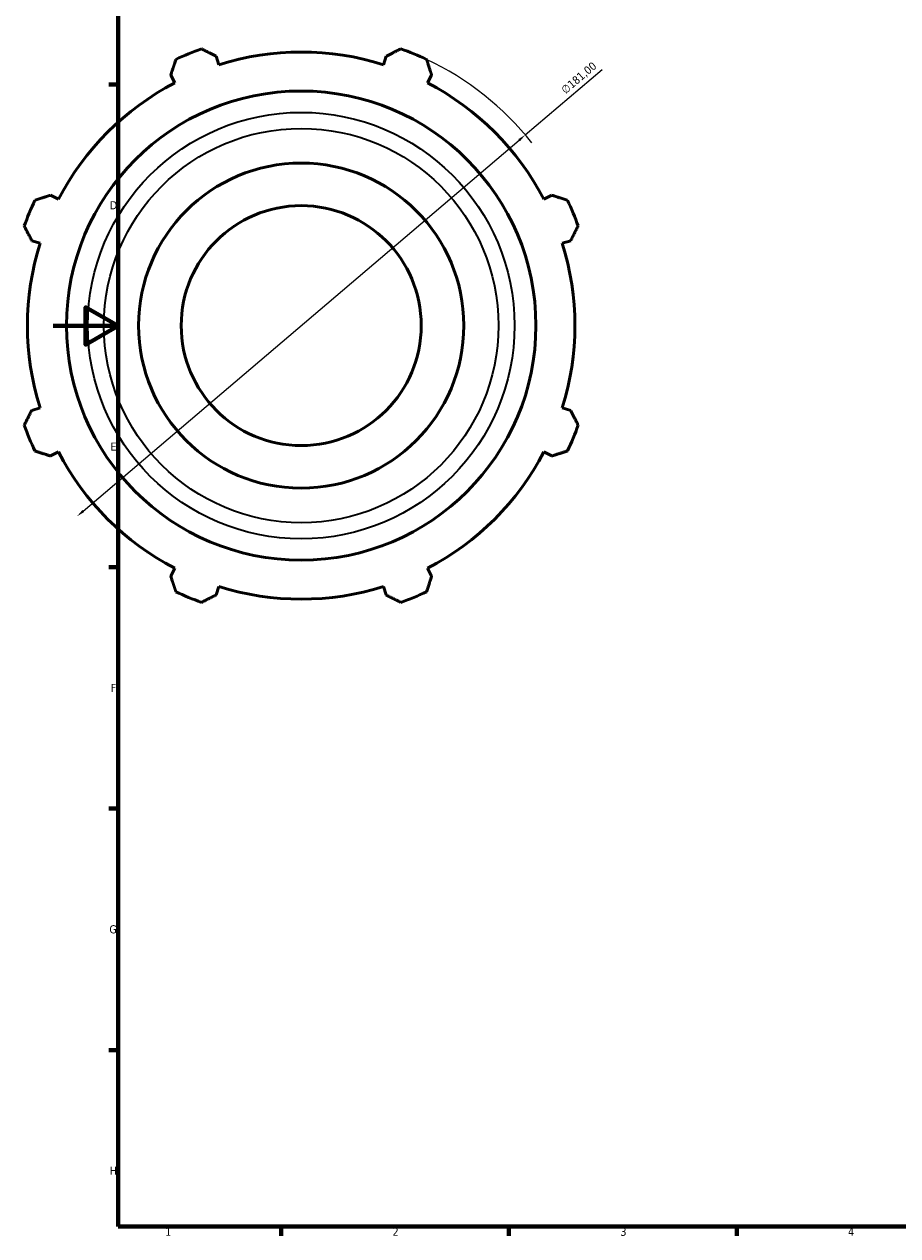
# Model space of a CAD drawing. Header units: millimetres. Extents: x -69 to 934, y -61 to 715.
# Tile 1 of 6: x -9 to 260, y 17 to 390. Entities that reach past the tile are written whole.
import ezdxf

# ---------------------------------------------------------------- set-up
doc = ezdxf.new("R2010")
doc.units = ezdxf.units.MM
for name, color, linetype, lineweight in [('Border (ISO)', 7, 'Continuous', 70), ('Dimension (ISO)', 7, 'Continuous', 25), ('Visible (ISO)', 7, 'Continuous', 50), ('Visible Narrow (ISO)', 7, 'Continuous', 35)]:
    doc.layers.add(name, color=color, linetype=linetype, lineweight=lineweight)
doc.styles.add('Note Text (ISO)', font='tahoma.ttf')
doc.dimstyles.new('Default (ISO)', dxfattribs={"dimtxt": 2.5, "dimasz": 2.5, "dimexe": 3.175, "dimexo": 0, "dimgap": 0.762, "dimtad": 1, "dimrnd": 1e-08, "dimzin": 0, "dimtxsty": 'Note Text (ISO)', "dimcen": 0.09, "dimdle": 10, "dimclrd": 256, "dimclre": 256, "dimclrt": 232, "dimazin": 0, "dimtfac": 1.40208, "dimtmove": 0, "dimatfit": 3, "dimfxl": 1, "dimtolj": 1, "dimtzin": 0, "dimlwd": -1, "dimlwe": -1, "dimarcsym": 0})

# ---------------------------------------------------------------- blocks, each defined once
blk = doc.blocks.new('Borders Default Border')
at = {"layer": 'Border (ISO)'}
for p, q in [((20, 371.25), (17.1, 371.25)), ((20, 222.75), (17.1, 222.75)), ((20, 148.5), (17.1, 148.5)), ((20, 74.25), (17.1, 74.25)), ((70.08, 20), (70.08, 17.1)), ((140.17, 20), (140.17, 17.1)), ((210.25, 20), (210.25, 17.1))]:
    blk.add_line(p, q, dxfattribs=at)
at = {"layer": 'Border (ISO)', "flags": 128}
for points in [[(20, 20), (20, 574), (821, 574), (821, 20), (20, 20)], [(0, 297), (20, 297), (10, 302.77), (10, 291.23), (20, 297)]]:
    blk.add_lwpolyline(points, dxfattribs=at)
at = {"layer": 'Border (ISO)', "color": 232, "true_color": 0xca0064, "char_height": 2.5, "attachment_point": 7, "style": 'Note Text (ISO)'}
for s, insert in [('D', (17.43, 332.88)), ('E', (17.64, 258.63)), ('F', (17.7, 184.38)), ('G', (17.31, 110.08)), ('H', (17.44, 35.88)), ('1', (34.48, 17.1)), ('2', (104.37, 17.1)), ('3', (174.43, 17.05)), ('4', (244.42, 17.1))]:
    blk.add_mtext(s, dxfattribs=dict(at, insert=insert))
blk = doc.blocks.new('*D8')
at = {"layer": 'Defpoints', "color": 0, "transparency": 16777216}
for p in [(145.19, 355.78), (7.37, 238.44)]:
    blk.add_point(p, dxfattribs=at)
at = {"layer": 'Dimension (ISO)', "transparency": 16777216}
for p, q in [((145.19, 355.78), (168.86, 375.93)), ((9.28, 240.06), (143.29, 354.16))]:
    blk.add_line(p, q, dxfattribs=at)
blk.add_arc((76.28, 297.11), 90.5, 38.4005, 64.792, dxfattribs=at)
for points in [[(143.02, 354.47), (143.56, 353.84), (145.19, 355.78)], [(9.01, 240.38), (9.55, 239.74), (7.37, 238.44)]]:
    blk.add_solid(points, dxfattribs=at)
at = {"layer": 'Dimension (ISO)', "color": 232, "true_color": 0xca0064, "transparency": 16777216, "insert": (155.91, 370.13), "char_height": 2.5, "attachment_point": 1, "rotation": 40.4106, "style": 'Note Text (ISO)'}
blk.add_mtext('\\A1;∅181,00', dxfattribs=at)

msp = doc.modelspace()

# ---------------------------------------------------------------- linework, layer by layer
at = {"layer": 'Visible (ISO)'}
for p, q in [((50.972, 377.378), (50.155, 379.967)), ((102.406, 379.967), (101.59, 377.378)), ((36.164, 374.172), (37.418, 371.763)), ((115.144, 371.763), (116.397, 374.172)), ((1.625, 335.971), (-0.783, 337.225)), ((153.344, 337.225), (150.936, 335.971)), ((-6.578, 323.233), (-3.989, 322.417)), ((156.55, 322.417), (159.14, 323.233)), ((-3.989, 271.799), (-6.578, 270.983)), ((159.14, 270.983), (156.55, 271.799)), ((-0.783, 256.991), (1.625, 258.245)), ((150.936, 258.245), (153.344, 256.991)), ((37.418, 222.453), (36.164, 220.045)), ((116.397, 220.045), (115.144, 222.453)), ((50.155, 214.249), (50.972, 216.839)), ((101.59, 216.839), (102.406, 214.249))]:
    msp.add_line(p, q, dxfattribs=at)
for radius in [72.168, 50, 36.9]:
    msp.add_circle((76.281, 297.108), radius, dxfattribs=at)
for radius, start, end in [(90.5, 109.79198, 115.20802), (84.165, 72.5, 107.5), (90.5, 64.79198, 70.20802), (84.165, 117.5, 152.5), (84.165, 27.5, 62.5), (90.5, 154.79198, 160.20802), (90.5, 19.79198, 25.20802), (84.165, 162.5, 197.5), (84.165, 342.5, 17.5), (90.5, 199.79198, 205.20802), (90.5, 334.79198, 340.20802), (84.165, 207.5, 242.5), (84.165, 297.5, 332.5), (84.165, 252.5, 287.5), (90.5, 244.79198, 250.20802), (90.5, 289.79198, 295.20802)]:
    msp.add_arc((76.281, 297.108), radius, start, end, dxfattribs=at)
for points, weights in [([(45.637, 382.262), (47.942, 381.091), (50.155, 379.967)], [1, 1.00257622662, 1.00433855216]), ([(102.406, 379.967), (104.619, 381.091), (106.925, 382.262)], [1.00433855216, 1.00257622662, 1]), ([(36.164, 374.172), (36.934, 376.531), (37.736, 378.99)], [1.00433855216, 1.00257622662, 1]), ([(114.825, 378.99), (115.627, 376.531), (116.397, 374.172)], [1, 1.00257622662, 1.00433855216]), ([(-5.601, 335.653), (-3.143, 336.455), (-0.783, 337.225)], [1, 1.00257622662, 1.00433855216]), ([(153.344, 337.225), (155.704, 336.455), (158.162, 335.653)], [1.00433855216, 1.00257622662, 1]), ([(-6.578, 323.233), (-7.702, 325.447), (-8.873, 327.752)], [1.00433855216, 1.00257622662, 1]), ([(161.435, 327.752), (160.264, 325.447), (159.14, 323.233)], [1, 1.00257622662, 1.00433855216]), ([(-8.873, 266.464), (-7.702, 268.77), (-6.578, 270.983)], [1, 1.00257622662, 1.00433855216]), ([(159.14, 270.983), (160.264, 268.77), (161.435, 266.464)], [1.00433855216, 1.00257622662, 1]), ([(-0.783, 256.991), (-3.143, 257.761), (-5.601, 258.564)], [1.00433855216, 1.00257622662, 1]), ([(158.162, 258.564), (155.704, 257.761), (153.344, 256.991)], [1, 1.00257622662, 1.00433855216]), ([(37.736, 215.227), (36.934, 217.685), (36.164, 220.045)], [1, 1.00257622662, 1.00433855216]), ([(116.397, 220.045), (115.627, 217.685), (114.825, 215.227)], [1.00433855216, 1.00257622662, 1]), ([(50.155, 214.249), (47.942, 213.125), (45.637, 211.954)], [1.00433855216, 1.00257622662, 1]), ([(106.925, 211.954), (104.619, 213.125), (102.406, 214.249)], [1, 1.00257622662, 1.00433855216])]:
    msp.add_rational_spline(points, weights, degree=2, dxfattribs=at)
at = {"layer": 'Visible Narrow (ISO)'}
for radius in [65.605, 60.654]:
    msp.add_circle((76.281, 297.108), radius, dxfattribs=at)

# ---------------------------------------------------------------- block references
msp.add_blockref('Borders Default Border', (0, 0))

# ---------------------------------------------------------------- dimensions: what is measured, and where the dimension line sits
at = {"layer": 'Dimension (ISO)'}
dim = msp.add_diameter_dim_2p(p1=(7.372, 238.441), p2=(145.189, 355.776), dimstyle='Default (ISO)', override={"dimdec": 2, "dimlfac": 1, "dimtp": 0, "dimtm": 0, "dimtdec": 2, "dimatfit": 2}, dxfattribs=at)
dim.commit()
dim.dimension.update_dxf_attribs({"geometry": '*D8', "text_midpoint": (163.385, 371.268), "dimtype": 163})

doc.saveas('drawing.dxf')
